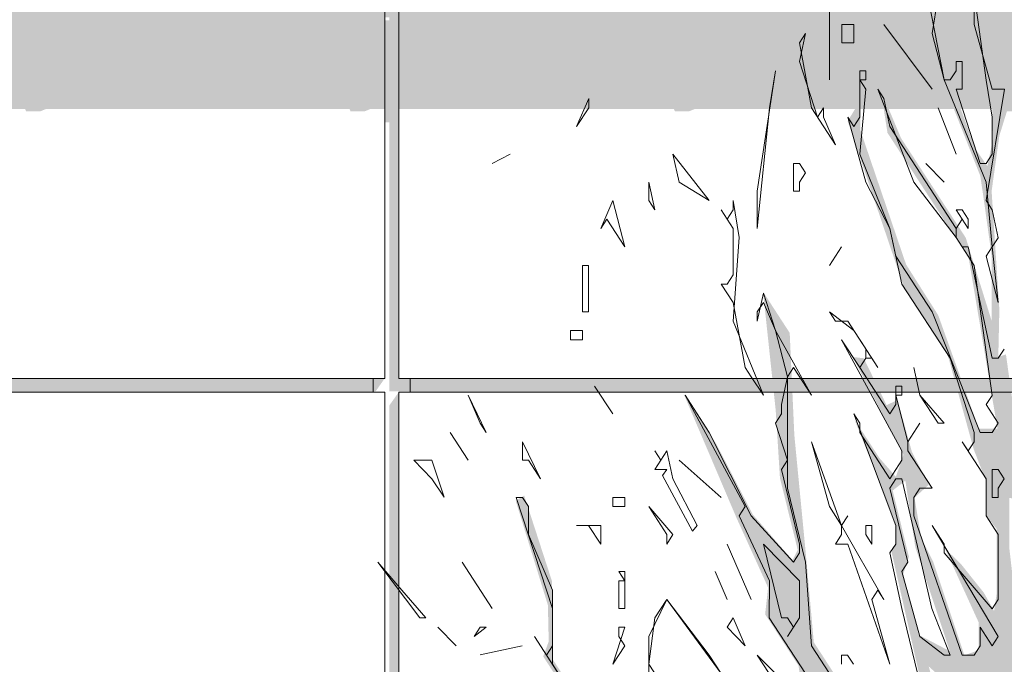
# Model space of a CAD drawing. Header units: metres. Extents: x -111 to -1, y -8 to 26.
# Tile 49 of 209: x -40.56 to -38.44, y 3.75 to 5.14. Entities that reach past the tile are written whole.
import ezdxf

# ---------------------------------------------------------------- set-up
doc = ezdxf.new("R2010")
doc.units = ezdxf.units.M
doc.header["$MEASUREMENT"] = 0
for name, color, linetype in [('50 Sanitäreinrichtung', 7, 'Continuous'), ('60 Pflanzen außen', 7, 'Continuous'), ('94 Genehmigungsplanung Bemaßung', 7, 'Continuous')]:
    doc.layers.add(name, color=color, linetype=linetype)
doc.styles.add('ERSTELLTER_STIL_2', font='arial.ttf')
doc.dimstyles.new('ERSTELLTER_STIL__1', dxfattribs={"dimtxt": 0.25, "dimasz": 0.19, "dimexe": 0.18, "dimexo": 0.1, "dimgap": 0, "dimtad": 1, "dimtih": 1, "dimtoh": 1, "dimzin": 0, "dimdsep": 46, "dimtxsty": 'ERSTELLTER_STIL_2', "dimblk": 'ARROWHEAD_6', "dimblk1": 'ARROWHEAD_6', "dimblk2": 'ARROWHEAD_6', "dimcen": 0.09, "dimclrd": 7, "dimclre": 7, "dimclrt": 7, "dimazin": 0, "dimtfac": 1, "dimtdec": 4, "dimtmove": 0, "dimatfit": 3, "dimfxl": 1, "dimtolj": 1, "dimtzin": 0, "dimarcsym": 0})

# ---------------------------------------------------------------- blocks, each defined once
blk = doc.blocks.new('Laubbäume 27[7]_1', base_point=(-38.4874, 0.0046))
at = {"layer": '60 Pflanzen außen', "linetype": 'Continuous', "lineweight": 0, "true_color": 0xffffff}
h = blk.add_hatch(color=7, dxfattribs=at)
h.paths.add_polyline_path([(-36.9742, 2.5113), (-37.0235, 2.5057), (-37.0637, 2.4439), (-37.1495, 2.4439), (-37.2134, 2.413), (-37.281, 2.3821), (-37.312, 2.3568), (-37.3887, 2.3961), (-37.449, 2.3961), (-37.4883, 2.4706), (-37.5348, 2.5423), (-37.5385, 2.5984), (-37.5074, 2.6322), (-37.4362, 2.5928), (-37.3485, 2.5759), (-37.2901, 2.5507), (-37.3485, 2.6406), (-37.3796, 2.6518), (-37.4216, 2.6097), (-37.4873, 2.6687), (-37.5056, 2.6996), (-37.4033, 2.722), (-37.3504, 2.7642), (-37.2645, 2.7923), (-37.3284, 2.7923), (-37.4855, 2.7445), (-37.5321, 2.6898), (-37.575, 2.6237), (-37.6617, 2.4903), (-37.7485, 2.3568), (-37.8161, 2.2529), (-37.8398, 2.2613), (-37.8818, 2.2698), (-37.8873, 2.2979), (-37.9074, 2.3091), (-37.9311, 2.2866), (-37.9786, 2.34), (-37.8782, 2.4215), (-37.7887, 2.517), (-37.8161, 2.5029), (-37.8416, 2.5058), (-37.8635, 2.4552), (-37.8818, 2.4861), (-37.9183, 2.4861), (-38.0261, 2.3541), (-38.09, 2.2557), (-38.101, 2.2838), (-38.1795, 2.267), (-38.1941, 2.2389), (-38.2069, 2.267), (-38.1393, 2.4243), (-38.0644, 2.4693), (-38.0352, 2.5592), (-37.939, 2.567), (-37.9119, 2.5342), (-37.862, 2.5692), (-37.7405, 2.5562), (-37.7218, 2.585), (-37.6756, 2.5918), (-37.6858, 2.6076), (-37.7732, 2.6076), (-37.8414, 2.6076), (-37.8737, 2.576), (-37.9002, 2.5737), (-37.9148, 2.5873), (-37.8943, 2.6257), (-37.9486, 2.5828), (-38.037, 2.5929), (-37.995, 2.6378), (-38.0119, 2.6648), (-37.7672, 2.8474), (-37.7161, 2.8895), (-37.6759, 2.8446), (-37.5992, 2.8137), (-37.6832, 2.8923), (-37.6905, 2.9542), (-37.6631, 3.0047), (-37.4878, 3.207), (-37.5216, 3.2618), (-37.5827, 3.1677), (-37.6613, 3.1087), (-37.6814, 3.1312), (-37.632, 3.2716), (-37.6138, 3.4739), (-37.5937, 3.5751), (-37.5936, 3.7183), (-37.6375, 3.5666), (-37.8348, 3.0469), (-37.948, 2.9823), (-37.9937, 2.8896), (-38.0174, 2.9008), (-37.9608, 3.0413), (-37.9699, 3.0862), (-37.9955, 3.134), (-37.9973, 3.1902), (-37.9259, 3.2253), (-37.7775, 3.358), (-37.7129, 3.4575), (-37.7268, 3.4633), (-37.8853, 3.3112), (-37.95, 3.2449), (-37.969, 3.2527), (-37.8387, 3.4989), (-37.8067, 3.4427), (-37.8204, 3.4942), (-37.8128, 3.5714), (-37.6195, 3.8009), (-37.5145, 3.8734), (-37.4247, 3.8734), (-37.2755, 3.8196), (-37.2634, 3.8453), (-37.1005, 3.7774), (-37.0853, 3.7938), (-37.1295, 3.8313), (-37.2314, 3.8851), (-37.1994, 3.939), (-37.2923, 3.85), (-37.3866, 3.8898), (-37.4642, 3.9296), (-37.6621, 3.7892), (-37.7549, 3.6838), (-37.7899, 3.63), (-37.8036, 3.6464), (-37.8067, 3.6909), (-37.7732, 3.7873), (-37.6347, 3.9044), (-37.5677, 3.9722), (-37.4277, 4.1244), (-37.5769, 3.991), (-37.5989, 4.0039), (-37.6636, 3.9044), (-37.7199, 3.8622), (-37.7747, 3.8107), (-37.7899, 3.8318), (-37.7854, 3.881), (-37.7336, 4.0331), (-37.6316, 4.0823), (-37.5396, 4.0823), (-37.5133, 4.1066), (-37.6448, 4.1066), (-37.7026, 4.0783), (-37.629, 4.1915), (-37.6553, 4.2279), (-37.629, 4.2967), (-37.6553, 4.3412), (-37.6711, 4.2482), (-37.6947, 4.1956), (-37.6842, 4.1632), (-37.7289, 4.1025), (-37.7684, 4.0783), (-37.7973, 4.0338), (-37.8446, 4.0378), (-37.9025, 4.0055), (-37.9391, 4.0242), (-37.9071, 4.174), (-37.9315, 4.2021), (-37.9315, 4.0897), (-37.9589, 4.0335), (-38.003, 3.9656), (-38.0441, 3.9703), (-38.0974, 3.865), (-38.1141, 3.8837), (-38.0745, 3.975), (-38.0578, 4.0851), (-38.0121, 4.1787), (-38.0091, 4.2162), (-38.0669, 4.1085), (-38.076, 4.0359), (-38.0928, 3.9633), (-38.1171, 3.9586), (-38.1278, 3.8907), (-38.1476, 3.8767), (-38.1552, 3.9165), (-38.1856, 3.8416), (-38.2085, 3.8065), (-38.213, 3.8814), (-38.1795, 4.0218), (-38.0821, 4.2115), (-38.0349, 4.2841), (-37.9193, 4.4035), (-37.8523, 4.4807), (-37.831, 4.5439), (-37.9832, 4.3754), (-38.0517, 4.2887), (-38.146, 4.1436), (-38.181, 4.1202), (-38.2069, 3.9914), (-38.2282, 4.0008), (-38.1818, 4.304), (-37.9786, 4.6165), (-37.8888, 4.6423), (-37.8827, 4.6821), (-37.9786, 4.6563), (-38.0775, 4.5041), (-38.0958, 4.5041), (-38.1856, 4.3145), (-38.2267, 4.2747), (-38.2267, 4.0991), (-38.245, 4.0055), (-38.245, 3.8041), (-38.2541, 3.7339), (-38.2343, 3.7081), (-38.2696, 3.6366), (-38.3079, 3.7097), (-38.297, 3.7799), (-38.3097, 3.8726), (-38.2915, 3.9569), (-38.3261, 4.1396), (-38.359, 4.3166), (-38.359, 4.4205), (-38.3188, 4.4936), (-38.2476, 4.7492), (-38.2366, 4.6734), (-38.2476, 4.561), (-38.2732, 4.4598), (-38.2732, 4.4261), (-38.2348, 4.5357), (-38.2038, 4.4851), (-38.2038, 4.3334), (-38.1709, 4.6256), (-38.1197, 4.8363), (-38.1435, 4.8503), (-38.1416, 4.9122), (-38.1307, 4.9683), (-38.096, 5.0498), (-38.1325, 5.0245), (-38.1416, 5.092), (-38.1672, 4.9122), (-38.1654, 4.8644), (-38.1928, 4.738), (-38.2183, 4.7436), (-38.2366, 4.8756), (-38.2475, 4.9599), (-38.2841, 5.0583), (-38.2932, 4.988), (-38.2658, 4.9375), (-38.2457, 4.8026), (-38.3024, 4.6256), (-38.3279, 4.5216), (-38.3626, 4.4992), (-38.3699, 4.5188), (-38.3845, 4.561), (-38.3736, 4.3081), (-38.3481, 4.1733), (-38.3189, 3.9204), (-38.3243, 3.8361), (-38.3353, 3.8277), (-38.394, 3.9784), (-38.4076, 4.2032), (-38.3985, 4.2482), (-38.3985, 4.5375), (-38.4222, 4.5488), (-38.4222, 4.3128), (-38.4368, 4.4167), (-38.4533, 4.4111), (-38.451, 4.5135), (-38.4677, 4.7687), (-38.451, 4.8881), (-38.4068, 5.0309), (-38.3992, 5.1386), (-38.3992, 5.3423), (-38.3992, 5.4781), (-38.4205, 5.5904), (-38.4266, 5.5155), (-38.4159, 5.3633), (-38.4297, 5.1152), (-38.4297, 5.0122), (-38.4601, 4.977), (-38.4814, 5.0941), (-38.5118, 5.3165), (-38.5209, 5.4219), (-38.5453, 5.5811), (-38.5134, 5.1456), (-38.4662, 4.9513), (-38.4647, 4.881), (-38.4769, 4.8225), (-38.5027, 4.86), (-38.5621, 5.0215), (-38.6001, 5.1854), (-38.6183, 5.2697), (-38.6366, 5.2674), (-38.5697, 4.9981), (-38.4921, 4.8014), (-38.4845, 4.7499), (-38.4678, 4.6305), (-38.4679, 4.4898), (-38.5235, 4.6682), (-38.5829, 4.7595), (-38.6632, 4.8831), (-38.707, 4.9871), (-38.6924, 4.8944), (-38.6276, 4.7946), (-38.5172, 4.6246), (-38.4551, 4.2566), (-38.4953, 4.2566), (-38.5829, 4.501), (-38.6523, 4.6106), (-38.7509, 4.9), (-38.7509, 4.9646), (-38.7783, 4.9197), (-38.6569, 4.5614), (-38.5628, 4.4167), (-38.5062, 4.2116), (-38.4789, 4.1414), (-38.4789, 4.0684), (-38.4569, 4.0403), (-38.457, 3.8998), (-38.4624, 3.8633), (-38.4844, 3.9026), (-38.5337, 3.9644), (-38.5683, 3.9981), (-38.4953, 3.838), (-38.4953, 3.779), (-38.5264, 3.7677), (-38.5939, 3.97), (-38.6195, 4.0206), (-38.6341, 4.1077), (-38.603, 4.1358), (-38.6396, 4.206), (-38.6706, 4.3184), (-38.6943, 4.3072), (-38.7436, 4.4083), (-38.7674, 4.4111), (-38.6578, 4.2004), (-38.6743, 4.1527), (-38.7099, 4.1934), (-38.7637, 4.2763), (-38.6761, 4.0571), (-38.6743, 4.0122), (-38.6834, 3.9897), (-38.6122, 3.675), (-38.5282, 3.4194), (-38.5008, 3.3519), (-38.5091, 3.3309), (-38.594, 3.4615), (-38.6597, 3.6273), (-38.6351, 3.4882), (-38.5337, 3.3323), (-38.5063, 3.2648), (-38.5191, 3.2424), (-38.6232, 3.3632), (-38.6597, 3.5177), (-38.751, 3.6582), (-38.7994, 3.7158), (-38.8514, 3.7959), (-38.8697, 3.9982), (-38.8934, 4.2426), (-38.9034, 4.4631), (-38.9609, 4.5516), (-38.9336, 4.296), (-38.9244, 4.1499), (-38.8861, 3.9953), (-38.8971, 3.9729), (-38.9829, 4.0712), (-39.0623, 4.2243), (-39.1326, 4.3325), (-39.0176, 4.0628), (-38.95, 3.9139), (-38.9564, 3.8563), (-38.8843, 3.7453), (-38.8807, 3.72), (-38.9099, 3.7116), (-38.8058, 3.5149), (-38.835, 3.5093), (-38.8679, 3.5121), (-38.8752, 3.4756), (-38.919, 3.529), (-38.9555, 3.5852), (-38.9135, 3.4812), (-38.8569, 3.4194), (-38.8639, 3.3834), (-38.9121, 3.4068), (-38.9552, 3.4731), (-38.9882, 3.5063), (-38.8956, 3.3209), (-38.921, 3.2604), (-38.9628, 3.0927), (-39.0034, 3.1551), (-39.0338, 3.2663), (-39.044, 3.3326), (-39.0554, 3.4907), (-39.0934, 3.5882), (-39.1175, 3.6097), (-39.0693, 3.4946), (-39.0693, 3.3658), (-39.0769, 3.3365), (-39.1289, 3.4829), (-39.1467, 3.5278), (-39.167, 3.6487), (-39.167, 3.518), (-39.1036, 3.3502), (-39.0427, 3.2566), (-39.0288, 3.1278), (-39.0364, 3.0946), (-39.148, 3.3522), (-39.1879, 3.3902), (-39.2792, 3.702), (-39.3011, 3.7077), (-39.3066, 3.6571), (-39.3604, 3.6754), (-39.4161, 3.7611), (-39.4161, 3.9268), (-39.4763, 4.1122), (-39.4946, 4.101), (-39.4252, 3.8762), (-39.4234, 3.7976), (-39.4353, 3.7653), (-39.3705, 3.6655), (-39.3248, 3.643), (-39.2116, 3.3958), (-39.2244, 3.3902), (-39.3175, 3.4492), (-39.3723, 3.5222), (-39.3906, 3.5194), (-39.4728, 3.5503), (-39.5275, 3.5672), (-39.2116, 3.3649), (-39.1021, 3.1542), (-39.1112, 3.1289), (-39.1897, 3.1738), (-39.4454, 3.4464), (-39.2609, 3.23), (-39.2719, 3.2019), (-39.1167, 3.1036), (-39.1185, 3.0474), (-39.0802, 2.921), (-39.0674, 2.7524), (-39.0862, 2.7363), (-39.1516, 2.7644), (-39.1699, 2.8276), (-39.2171, 2.9694), (-39.2541, 3.0263), (-39.3228, 3.0263), (-39.3333, 3.0059), (-39.4214, 3.0344), (-39.439, 3.0114), (-39.6988, 3.3718), (-39.7322, 3.3921), (-39.7428, 3.3854), (-39.7041, 3.3637), (-39.4728, 3.032), (-39.5352, 2.993), (-39.5801, 3.0881), (-39.6451, 3.1881), (-39.6525, 3.1832), (-39.588, 3.0661), (-39.6187, 3.071), (-39.7032, 3.1165), (-39.7624, 3.1572), (-39.8184, 3.1572), (-39.7994, 3.1377), (-39.7518, 3.11), (-39.7265, 3.1165), (-39.6937, 3.0905), (-39.6335, 3.0661), (-39.6039, 3.0401), (-39.4961, 2.9214), (-39.4792, 2.8808), (-39.5405, 2.8808), (-39.5732, 2.8727), (-39.6219, 2.9068), (-39.6398, 2.8987), (-39.7222, 2.9426), (-39.8459, 3.0304), (-39.8966, 3.1231), (-39.8892, 3.0629), (-39.8998, 3.0223), (-39.7413, 2.9279), (-39.5817, 2.8645), (-39.5088, 2.8466), (-39.5193, 2.8255), (-39.4908, 2.8076), (-39.4787, 2.8182), (-39.4443, 2.7653), (-39.3873, 2.7458), (-39.3482, 2.6857), (-39.3069, 2.6694), (-39.2964, 2.6385), (-39.3165, 2.6336), (-39.3725, 2.6466), (-39.4021, 2.6922), (-39.401, 2.6678), (-39.4147, 2.6531), (-39.4496, 2.6548), (-39.5415, 2.7507), (-39.7508, 2.7881), (-39.736, 2.7621), (-39.5574, 2.7344), (-39.4232, 2.619), (-39.3904, 2.6466), (-39.327, 2.5491), (-39.3207, 2.5231), (-39.2964, 2.5263), (-39.2583, 2.4466), (-39.2615, 2.4255), (-39.2018, 2.3873), (-39.1717, 2.3409), (-39.1918, 2.3068), (-39.2203, 2.2987), (-39.2076, 2.2759), (-39.2319, 2.2759), (-39.2732, 2.2987), (-39.3334, 2.2987), (-39.3514, 2.3133), (-39.363, 2.2824), (-39.4983, 2.3702), (-39.6885, 2.5312), (-39.8221, 2.7028), (-39.7804, 2.767), (-39.8274, 2.745), (-39.8586, 2.793), (-39.9093, 2.8418), (-39.8427, 2.7036), (-39.699, 2.5085), (-39.7086, 2.4873), (-39.7772, 2.4646), (-39.642, 2.4337), (-39.4093, 2.2707), (-39.4473, 2.2688), (-39.5044, 2.2688), (-39.4841, 2.2298), (-39.4258, 2.2395), (-39.3662, 2.261), (-39.3066, 2.2415), (-39.3028, 2.2161), (-39.3281, 2.2161), (-39.3877, 2.2298), (-39.3383, 2.1849), (-39.3015, 2.1966), (-39.2051, 2.2102), (-39.1696, 2.1927), (-39.1671, 2.1693), (-39.0643, 2.1907), (-39.0326, 2.1614), (-39.0339, 2.1263), (-39.0162, 2.1283), (-38.9883, 2.0658), (-38.9718, 2.0463), (-38.9743, 2.0327), (-39.0288, 2.0073), (-39.1214, 2.0202), (-39.0808, 1.9917), (-39.0327, 1.9917), (-38.9705, 2.0053), (-38.9274, 1.9722), (-38.9883, 1.9527), (-39.0276, 1.9468), (-39.02, 1.9234), (-38.9566, 1.9234), (-38.9135, 1.9293), (-38.897, 1.9097), (-38.9223, 1.8649), (-38.9319, 1.702), (-39.0238, 1.5605), (-39.0657, 1.541), (-39.0479, 1.5293), (-39.0048, 1.5547), (-38.9231, 1.7092), (-38.9054, 1.7905), (-38.9231, 1.8081), (-38.8869, 1.9084), (-38.8288, 1.8677), (-38.776, 1.7864), (-38.7672, 1.8068), (-38.7487, 1.8068), (-38.739, 1.7824), (-38.6131, 1.6997), (-38.5664, 1.6523), (-38.5664, 1.5873), (-38.6148, 1.5453), (-38.5558, 1.571), (-38.5585, 1.5845), (-38.5431, 1.6069), (-38.5162, 1.5656), (-38.492, 1.0066), (-38.5047, 0.991), (-38.4933, 0.8232), (-38.4933, 0.7667), (-38.4794, 0.753), (-38.506, 0.3082), (-38.4934, 0.2906), (-38.5175, 0.0877), (-38.5392, 0.027), (-38.5447, 0.0045), (-38.4278, 0.0607), (-38.4151, 0.0438), (-38.3986, 0.0691), (-38.3584, 0.0298), (-38.3384, 0.0354), (-38.3635, 0.1295), (-38.3751, 0.71), (-38.3635, 0.7278), (-38.3877, 1.3668), (-38.4025, 1.3847), (-38.3755, 1.5676), (-38.3639, 1.5839), (-38.3618, 1.605), (-38.3755, 1.6229), (-38.3354, 1.6847), (-38.2984, 1.6668), (-38.309, 1.6895), (-38.2942, 1.7708), (-38.2572, 1.8277), (-38.2149, 1.7773), (-38.2095, 1.7661), (-38.1927, 1.7871), (-38.0337, 1.5424), (-38.0236, 1.5643), (-38.1689, 1.7879), (-38.1842, 1.7903), (-38.2054, 1.8294), (-38.1885, 1.8472), (-38.069, 1.7789), (-37.8947, 1.5448), (-37.8292, 1.4863), (-37.8577, 1.5302), (-38.0395, 1.7692), (-38.1155, 1.8651), (-38.1134, 1.8879), (-38.1018, 1.9074), (-38.1145, 1.9269), (-38.1282, 1.909), (-38.1694, 1.909), (-38.1916, 1.9448), (-38.174, 1.9804), (-38.1266, 1.9888), (-38.0791, 2.0253), (-37.9932, 2.0956), (-37.9366, 2.1518), (-37.8654, 2.1827), (-37.8179, 2.1686), (-37.7248, 2.0534), (-37.6613, 2.0138), (-37.6312, 1.9674), (-37.6058, 1.9821), (-37.5445, 1.9382), (-37.4695, 1.9235), (-37.4293, 1.9138), (-37.3469, 1.7447), (-37.2708, 1.6731), (-37.4093, 1.9007), (-37.3987, 1.9186), (-37.3458, 1.904), (-37.293, 1.891), (-37.2539, 1.8763), (-37.2296, 1.8959), (-37.1884, 1.8958), (-37.1736, 1.9284), (-37.2698, 1.9284), (-37.2919, 1.9137), (-37.5308, 1.969), (-37.5699, 1.969), (-37.6407, 2.026), (-37.6587, 2.0536), (-37.659, 2.0703), (-37.659, 2.1012), (-37.586, 2.1012), (-37.5422, 2.059), (-37.5075, 2.0365), (-37.4655, 2.0028), (-37.4454, 2.0225), (-37.4372, 2.0602), (-37.4472, 2.0506), (-37.5184, 2.0899), (-37.5659, 2.1264), (-37.5202, 2.1798), (-37.4947, 2.1882), (-37.4746, 2.1658), (-37.4381, 2.2346), (-37.3659, 2.2346), (-37.3066, 2.3259), (-37.2153, 2.3821), (-37.0856, 2.4045), (-37.0217, 2.4382)])
h.paths.add_polyline_path([(-37.3492, 2.279), (-37.4664, 2.2486), (-37.4938, 2.2064), (-37.6323, 2.2509), (-37.6871, 2.3048), (-37.713, 2.272), (-37.7617, 2.2744), (-37.7495, 2.2931), (-37.7327, 2.354), (-37.6612, 2.3914), (-37.6703, 2.4102), (-37.6977, 2.4102), (-37.6597, 2.464), (-37.6546, 2.4973), (-37.5805, 2.5694), (-37.4816, 2.3867), (-37.4892, 2.3633), (-37.4771, 2.3399), (-37.4253, 2.3493), (-37.4055, 2.3774), (-37.3249, 2.3305)], flags=0)
h.paths.add_polyline_path([(-37.724, 2.228), (-37.713, 2.2084), (-37.6723, 2.1882), (-37.661, 2.2056), (-37.6733, 2.2247), (-37.5558, 2.1691), (-37.6217, 2.1278), (-37.6351, 2.1485), (-37.662, 2.1485), (-37.724, 2.2067)], flags=0)
h.paths.add_polyline_path([(-37.7647, 2.1899), (-37.6865, 2.0875), (-37.6996, 2.0673), (-37.8039, 2.1893)], flags=0)
h.paths.add_polyline_path([(-38.0883, 2.1101), (-38.0753, 2.1301), (-38.0753, 2.19), (-38.0249, 2.2889), (-38.0118, 2.2687), (-37.9982, 2.2896), (-37.9859, 2.2871), (-37.9721, 2.249), (-37.9084, 2.2662), (-37.8435, 2.229), (-37.9096, 2.2471), (-38.0762, 2.0897)], flags=0)
h.paths.add_polyline_path([(-38.0901, 2.2281), (-38.18, 2.0679), (-38.18, 2.1877)], flags=0)
h.paths.add_polyline_path([(-38.3221, 1.9896), (-38.3068, 2.0196), (-38.2987, 2.0686), (-38.2862, 2.0493), (-38.2741, 2.0477), (-38.2611, 2.0676), (-38.269, 2.0823), (-38.2571, 2.1477), (-38.2053, 2.1882), (-38.221, 2.0412), (-38.2573, 1.9853), (-38.2573, 2.0105), (-38.2715, 2.0268), (-38.3093, 1.9686)], flags=0)
h.paths.add_polyline_path([(-38.3106, 2.1483), (-38.3603, 2.0686), (-38.3509, 2.0471), (-38.3998, 2.0085), (-38.3743, 2.0667), (-38.3862, 2.0902), (-38.3743, 2.1255), (-38.3237, 2.1666)], flags=0)
h.paths.add_polyline_path([(-38.0407, 2.7705), (-37.9719, 2.8861), (-37.8432, 3.0076), (-37.8402, 2.9665), (-37.8294, 2.9498), (-37.8156, 2.971), (-37.8156, 3.0246), (-37.7791, 3.0664), (-37.7536, 3.0481), (-37.7672, 2.9403), (-37.8559, 2.8874), (-37.8559, 2.9083), (-37.8685, 2.9276), (-37.9065, 2.8691), (-38.0609, 2.731)], flags=0)
h.paths.add_polyline_path([(-37.6653, 3.2151), (-37.7035, 3.1474), (-37.727, 3.1316), (-37.7358, 3.1429), (-37.7358, 3.2095), (-37.6609, 3.4263), (-37.6609, 3.3461), (-37.6499, 3.2874), (-37.6873, 3.2433)], flags=0)
h.paths.add_polyline_path([(-37.7108, 3.0514), (-37.6095, 3.1078), (-37.7138, 2.9859)], flags=0)
h.paths.add_polyline_path([(-38.0738, 2.6688), (-38.0584, 2.644), (-38.0444, 2.6496), (-38.1042, 2.5451)], flags=0)
h.paths.add_polyline_path([(-39.1918, 2.8198), (-39.2314, 2.8222), (-39.2717, 2.8842), (-39.2877, 2.8667), (-39.3014, 2.8667), (-39.3683, 2.9065), (-39.3744, 2.8877), (-39.4003, 2.9322), (-39.4414, 2.8901), (-39.5098, 2.9955), (-39.4611, 2.9861), (-39.4368, 2.9674), (-39.417, 3.0072), (-39.3546, 2.9673), (-39.2466, 2.979), (-39.207, 2.9182), (-39.2055, 2.8409)], flags=0)
h.paths.add_polyline_path([(-38.9285, 2.574), (-39.2192, 2.6021), (-39.2283, 2.6279), (-39.2496, 2.6255), (-39.2496, 2.684), (-39.1233, 2.6653), (-39.0685, 2.6068)], flags=0)
h.paths.add_polyline_path([(-39.0959, 2.7004), (-39.2907, 2.7215), (-39.3303, 2.7215), (-39.3607, 2.7637), (-39.379, 2.752), (-39.4353, 2.8011), (-39.4125, 2.8456), (-39.3364, 2.8292), (-39.242, 2.78)], flags=0)
h.paths.add_polyline_path([(-38.9726, 2.9135), (-38.854, 2.6676), (-38.9529, 2.6676), (-38.9848, 2.67), (-39.0244, 2.7004), (-39.0427, 2.8058)], flags=0)
h.paths.add_polyline_path([(-39.0015, 2.9767), (-39.0282, 2.9357), (-39.0533, 2.8643), (-39.064, 2.8854), (-39.0655, 2.9275), (-39.0761, 3.0305), (-39.0639, 3.0329)], flags=0)
h.paths.add_polyline_path([(-38.647, 2.5318), (-38.6637, 2.5271), (-38.7764, 2.6231), (-38.8692, 2.8292), (-38.9589, 2.9931), (-38.9513, 3.0071), (-38.9483, 3.0703), (-38.9331, 3.1335), (-38.895, 3.2108), (-38.8874, 3.2506), (-38.8615, 3.2553), (-38.8341, 3.267), (-38.857, 3.2085), (-38.755, 2.9298), (-38.7139, 2.7519)], flags=0)
h.paths.add_polyline_path([(-38.7794, 2.3164), (-38.8418, 2.3047), (-38.997, 2.3867), (-39.0107, 2.5155), (-38.9559, 2.5295), (-38.9285, 2.5084), (-38.9407, 2.4827), (-38.8799, 2.4522)], flags=0)
h.paths.add_polyline_path([(-39.0503, 2.5506), (-39.0381, 2.4171), (-39.1568, 2.5459)], flags=0)
h.paths.add_polyline_path([(-38.5999, 2.2415), (-38.6973, 2.2696), (-38.7109, 2.293), (-38.6957, 2.3117), (-38.6333, 2.3117)], flags=0)
h.paths.add_polyline_path([(-38.6866, 2.1361), (-38.7353, 2.1151), (-38.8144, 2.1151), (-38.8464, 2.1104), (-38.9255, 2.19), (-38.9697, 2.1924), (-38.9712, 2.2532), (-38.9164, 2.2673), (-38.8829, 2.2462), (-38.892, 2.2275), (-38.8784, 2.2087), (-38.8281, 2.2298), (-38.746, 2.1994)], flags=0)
h.paths.add_polyline_path([(-39.0701, 2.3937), (-39.1431, 2.3773), (-39.1926, 2.3996), (-39.3318, 2.6138), (-39.309, 2.6138), (-39.274, 2.5717), (-39.2436, 2.5927)], flags=0)
h.paths.add_polyline_path([(-38.8555, 2.0167), (-38.9438, 2.1268), (-38.9331, 2.1338), (-38.8251, 2.0472), (-38.7338, 2.005), (-38.7673, 1.9863), (-38.816, 1.9629)], flags=0)
h.paths.add_polyline_path([(-38.0067, 3.0677), (-37.995, 3.0677), (-38.013, 2.9832), (-38.1007, 2.775), (-38.0934, 2.7442), (-38.1182, 2.706), (-38.1779, 2.6889), (-38.208, 2.6426), (-38.2687, 2.6345), (-38.1753, 2.7526), (-38.1433, 2.872), (-38.0268, 2.9832), (-38.0267, 3.0352), (-38.0373, 3.0433), (-38.068, 2.9962), (-38.1007, 2.9945), (-38.0252, 3.1108)], flags=0)
h.paths.add_polyline_path([(-38.3227, 2.7718), (-38.3227, 2.8076), (-38.2994, 2.8287), (-38.2963, 2.8759), (-38.2857, 2.9344), (-38.2994, 2.9913), (-38.2561, 3.058), (-38.274, 3.0954), (-38.2698, 3.1263), (-38.2096, 3.2514), (-38.2191, 3.2645), (-38.2328, 3.2677), (-38.2476, 3.2482), (-38.2465, 3.2856), (-38.1123, 3.5425), (-38.1123, 3.401), (-38.1593, 3.3287), (-38.1335, 3.2953), (-38.1155, 3.3116), (-38.0796, 3.388), (-38.0531, 3.3848), (-37.9749, 3.5051), (-37.9834, 3.5246), (-38.0838, 3.4417), (-38.0637, 3.4888), (-38.0785, 3.5262), (-38.0785, 3.5898), (-38.0409, 3.6797), (-38.0043, 3.7106), (-37.8902, 3.8862), (-37.7961, 3.9943), (-37.8327, 3.8567), (-37.8327, 3.7668), (-37.8363, 3.6038), (-37.9222, 3.4268), (-38.114, 3.0616), (-38.2692, 2.7919)], flags=0)
h.paths.add_polyline_path([(-38.5735, 2.7683), (-38.6344, 2.8717), (-38.6344, 2.9322), (-38.6471, 2.9927), (-38.6471, 3.0844), (-38.5931, 2.9369), (-38.5558, 2.7898)], flags=0)
h.paths.add_polyline_path([(-38.4241, 3.1398), (-38.4667, 3.2756), (-38.4362, 3.5566), (-38.4286, 3.388), (-38.4012, 3.1773), (-38.4286, 3.1188)], flags=0)
h.paths.add_polyline_path([(-38.494, 3.4723), (-38.5154, 3.4465), (-38.6036, 3.7439), (-38.5321, 3.6807), (-38.5138, 3.683)], flags=0)
h.paths.add_polyline_path([(-38.5579, 3.7767), (-38.6249, 3.8118), (-38.6584, 3.9429), (-38.6462, 3.9804), (-38.6812, 4.1232), (-38.6538, 4.1443), (-38.6325, 4.0014)], flags=0)
h.paths.add_polyline_path([(-38.3632, 3.2007), (-38.3388, 3.285), (-38.3495, 3.3037), (-38.3449, 3.3552), (-38.319, 3.4582), (-38.2977, 3.587), (-38.3145, 3.3014)], flags=0)
h.paths.add_polyline_path([(-38.3495, 2.9759), (-38.3434, 3.0485), (-38.2978, 3.1984), (-38.3328, 2.9993), (-38.3404, 2.9549)], flags=0)
h.paths.add_polyline_path([(-38.2567, 3.3833), (-38.2445, 3.5753), (-38.2231, 3.6502), (-38.1638, 3.8492), (-38.1805, 3.5308)], flags=0)
h.paths.add_polyline_path([(-38.1318, 3.6432), (-38.147, 3.7743), (-38.0405, 3.9148), (-37.969, 3.9639), (-38.007, 3.8351)], flags=0)
h.paths.add_polyline_path([(-38.3786, 3.6972), (-38.3987, 3.7309), (-38.4297, 4.0007), (-38.4297, 4.1074), (-38.4151, 4.1046)], flags=0)
h.paths.add_polyline_path([(-38.3951, 3.3657), (-38.4261, 3.6832), (-38.4042, 3.6635), (-38.3878, 3.3404)], flags=0)
h.paths.add_polyline_path([(-38.4864, 2.9583), (-38.5503, 3.0117), (-38.5832, 3.2028), (-38.501, 3.0145)], flags=0)
h.paths.add_polyline_path([(-38.6124, 3.1943), (-38.627, 3.1943), (-38.6471, 3.2281), (-38.6471, 3.3545)], flags=0)
h.paths.add_polyline_path([(-38.5723, 2.5453), (-38.596, 2.5229), (-38.6216, 2.5931), (-38.6307, 2.7617), (-38.5668, 2.5931)], flags=0)
h.paths.add_polyline_path([(-38.6909, 3.0117), (-38.7402, 3.0707), (-38.7841, 3.1691), (-38.8133, 3.3573), (-38.8224, 3.4332), (-38.8023, 3.4809), (-38.7128, 3.3994), (-38.6891, 3.3629)], flags=0)
h.paths.add_polyline_path([(-38.7036, 3.4762), (-38.7218, 3.4734), (-38.8369, 3.6279), (-38.8423, 3.7122), (-38.7812, 3.6181), (-38.7373, 3.5507), (-38.6926, 3.4959)], flags=0)
h.paths.add_polyline_path([(-38.1537, 2.4348), (-38.2026, 2.3597), (-38.2425, 2.3763), (-38.2412, 2.4367), (-38.193, 2.4797), (-38.1423, 2.5577), (-38.1766, 2.4875), (-38.1499, 2.4601)], flags=0)
h.paths.add_polyline_path([(-38.2742, 2.4036), (-38.2603, 2.3002), (-38.3116, 2.2212), (-38.3085, 2.2729), (-38.3307, 2.307), (-38.3478, 2.3216), (-38.3275, 2.3529), (-38.3085, 2.3353), (-38.2945, 2.3119), (-38.2856, 2.3294), (-38.2932, 2.3919)], flags=0)
h.paths.add_polyline_path([(-38.73, 1.9587), (-38.6884, 1.9857), (-38.6161, 1.9384), (-38.5744, 1.9115), (-38.5438, 1.8272), (-38.5591, 1.8036), (-38.5788, 1.8137), (-38.6369, 1.9031), (-38.6928, 1.925), (-38.7388, 1.9385)], flags=0)
h.paths.add_polyline_path([(-38.5533, 1.9659), (-38.631, 2.0505), (-38.6481, 2.1249), (-38.6732, 2.171), (-38.6732, 2.1917), (-38.6426, 2.1889), (-38.6071, 2.1258), (-38.5698, 2.0684), (-38.5564, 2.0505)], flags=0)
at = {"layer": '60 Pflanzen außen', "color": 8, "linetype": 'Continuous', "lineweight": 18}
for p, q in [((-38.5182, 5.2884), (-38.4792, 5.0083)), ((-38.5052, 5.1284), (-38.5052, 5.2884)), ((-38.6092, 5.2084), (-38.5702, 5.0084)), ((-38.8172, 5.0084), (-38.8172, 5.1884)), ((-38.8172, 5.1884), (-38.8172, 5.0084)), ((-38.5962, 5.1084), (-38.5832, 5.1884)), ((-38.7652, 5.1284), (-38.7912, 5.1284)), ((-38.7912, 5.1284), (-38.7912, 5.0884)), ((-38.7652, 5.0884), (-38.7652, 5.1284)), ((-38.7002, 5.1284), (-38.5962, 4.9884)), ((-38.5962, 4.9884), (-38.7002, 5.1284)), ((-38.4662, 4.9883), (-38.5052, 5.1284)), ((-38.8822, 5.0484), (-38.8692, 5.1084)), ((-38.8692, 5.1084), (-38.8822, 5.0884)), ((-38.5702, 5.0084), (-38.5962, 5.1084)), ((-38.8822, 5.0884), (-38.8562, 4.9484)), ((-38.7912, 5.0884), (-38.7782, 5.0884)), ((-38.7782, 5.0884), (-38.7652, 5.0884)), ((-38.8432, 4.9284), (-38.8822, 5.0484)), ((-38.5312, 5.0484), (-38.5442, 5.0484)), ((-38.5442, 5.0484), (-38.5442, 5.0284)), ((-38.5312, 4.9884), (-38.5312, 5.0484)), ((-38.9342, 5.0284), (-38.9733, 4.7684)), ((-38.9472, 4.9484), (-38.9342, 5.0284)), ((-38.7392, 5.0284), (-38.7522, 5.0284)), ((-38.7522, 5.0284), (-38.7522, 4.9284)), ((-38.7392, 5.0084), (-38.7392, 5.0284)), ((-38.5442, 5.0284), (-38.5572, 5.0084)), ((-38.7392, 4.9884), (-38.7522, 5.0084)), ((-38.7522, 5.0084), (-38.7392, 5.0084)), ((-38.5572, 5.0084), (-38.5702, 5.0084)), ((-38.5702, 5.0084), (-38.4793, 4.7883)), ((-38.4792, 5.0083), (-38.4662, 4.9283)), ((-38.7523, 4.8484), (-38.7392, 4.9884)), ((-38.7002, 4.9684), (-38.7132, 4.9884)), ((-38.7132, 4.9884), (-38.6353, 4.7884)), ((-38.4923, 4.8283), (-38.5442, 4.9884)), ((-38.5442, 4.9884), (-38.5312, 4.9884)), ((-38.4793, 4.7483), (-38.4402, 4.9883)), ((-38.4402, 4.9883), (-38.4662, 4.9883)), ((-39.3633, 4.9084), (-39.3372, 4.9684)), ((-39.3372, 4.9684), (-39.3372, 4.9484)), ((-38.6873, 4.9084), (-38.7002, 4.9684)), ((-39.3372, 4.9484), (-39.3633, 4.9084)), ((-38.9733, 4.6884), (-38.9472, 4.9484)), ((-38.8562, 4.9484), (-38.8043, 4.8684)), ((-38.8302, 4.9484), (-38.8432, 4.9284)), ((-38.8302, 4.9284), (-38.8302, 4.9484)), ((-38.5832, 4.9484), (-38.5443, 4.8484)), ((-38.5443, 4.8484), (-38.5832, 4.9484)), ((-38.8043, 4.8684), (-38.8302, 4.9284)), ((-38.7653, 4.9084), (-38.7782, 4.9284)), ((-38.7782, 4.9284), (-38.7393, 4.7884)), ((-38.7522, 4.9284), (-38.7653, 4.9084)), ((-38.5443, 4.6884), (-38.6873, 4.9084)), ((-38.4662, 4.9283), (-38.4663, 4.8483)), ((-39.5063, 4.8484), (-39.5453, 4.8284)), ((-39.5453, 4.8284), (-39.5063, 4.8484)), ((-39.0773, 4.7484), (-39.1553, 4.8484)), ((-39.1553, 4.8484), (-39.1416, 4.7884)), ((-38.6873, 4.6884), (-38.7523, 4.8484)), ((-38.4663, 4.8483), (-38.4793, 4.8283)), ((-38.8823, 4.8284), (-38.8953, 4.8284)), ((-38.8953, 4.8284), (-38.8953, 4.7684)), ((-38.8693, 4.8084), (-38.8823, 4.8284)), ((-38.6093, 4.8284), (-38.5703, 4.7884)), ((-38.5703, 4.7884), (-38.6093, 4.8284)), ((-38.4793, 4.8283), (-38.4923, 4.8283)), ((-38.8823, 4.7884), (-38.8693, 4.8084)), ((-39.1943, 4.7284), (-39.2073, 4.7884)), ((-39.2073, 4.7884), (-39.2073, 4.7484)), ((-39.1416, 4.7884), (-39.0773, 4.7484)), ((-38.8823, 4.7684), (-38.8823, 4.7884)), ((-38.7393, 4.7884), (-38.6873, 4.6884)), ((-38.6353, 4.7884), (-38.5443, 4.6684)), ((-38.4793, 4.7883), (-38.4663, 4.6483)), ((-38.9733, 4.7684), (-38.9733, 4.6884)), ((-38.8953, 4.7684), (-38.8823, 4.7684)), ((-39.2853, 4.7484), (-39.3113, 4.6884)), ((-39.2593, 4.6484), (-39.2853, 4.7484)), ((-39.2073, 4.7484), (-39.1943, 4.7284)), ((-39.0123, 4.6684), (-39.0253, 4.7484)), ((-39.0253, 4.7484), (-39.0253, 4.7284)), ((-38.4663, 4.7283), (-38.4793, 4.7483)), ((-39.0383, 4.7084), (-39.0513, 4.7284)), ((-39.0513, 4.7284), (-39.0253, 4.6884)), ((-39.0253, 4.7284), (-39.0383, 4.7084)), ((-38.5313, 4.7284), (-38.5443, 4.7284)), ((-38.5443, 4.7284), (-38.5313, 4.7084)), ((-38.5183, 4.7084), (-38.5313, 4.7284)), ((-38.4533, 4.6683), (-38.4663, 4.7283)), ((-39.3113, 4.6884), (-39.2983, 4.7084)), ((-39.2983, 4.7084), (-39.2593, 4.6484)), ((-38.5443, 4.6884), (-38.5313, 4.7084)), ((-38.5313, 4.7084), (-38.5443, 4.6884)), ((-38.5313, 4.7084), (-38.5183, 4.6884)), ((-38.5183, 4.6884), (-38.5183, 4.7084)), ((-39.0253, 4.6884), (-39.0253, 4.5884)), ((-38.6743, 4.6284), (-38.6873, 4.6884)), ((-38.6873, 4.6884), (-38.6613, 4.5684)), ((-38.5443, 4.6684), (-38.5443, 4.6884)), ((-39.0253, 4.4884), (-39.0123, 4.6684)), ((-38.5313, 4.6484), (-38.5443, 4.6684)), ((-38.5443, 4.6684), (-38.5053, 4.6084)), ((-38.4663, 4.6483), (-38.4533, 4.6683)), ((-38.7913, 4.6484), (-38.8173, 4.6084)), ((-38.8173, 4.6084), (-38.7913, 4.6484)), ((-38.5183, 4.6484), (-38.5313, 4.6484)), ((-38.4663, 4.4083), (-38.5183, 4.6484)), ((-38.4663, 4.6483), (-38.4793, 4.6283)), ((-38.4533, 4.5283), (-38.4663, 4.6483)), ((-38.5963, 4.5084), (-38.6743, 4.6284)), ((-38.4793, 4.6283), (-38.4533, 4.5283)), ((-39.3373, 4.6084), (-39.3503, 4.6084)), ((-39.3503, 4.6084), (-39.3503, 4.5084)), ((-39.3373, 4.5084), (-39.3373, 4.6084)), ((-38.5053, 4.6084), (-38.4663, 4.3283)), ((-39.0383, 4.5684), (-39.0513, 4.5684)), ((-39.0513, 4.5684), (-39.0253, 4.5284)), ((-39.0253, 4.5884), (-39.0383, 4.5684)), ((-38.6613, 4.5684), (-38.5573, 4.4084)), ((-38.9603, 4.5484), (-38.9733, 4.4884)), ((-38.9343, 4.4684), (-38.9603, 4.5484)), ((-39.0253, 4.5284), (-38.9993, 4.3884)), ((-38.9733, 4.5084), (-38.9603, 4.5284)), ((-38.9603, 4.5284), (-38.9343, 4.4684)), ((-39.3503, 4.5084), (-39.3373, 4.5084)), ((-38.9733, 4.4884), (-38.9733, 4.5084)), ((-38.8043, 4.4884), (-38.8173, 4.5084)), ((-38.8173, 4.5084), (-38.7653, 4.4684)), ((-38.4923, 4.2483), (-38.5963, 4.5084)), ((-38.9603, 4.3284), (-39.0253, 4.4884)), ((-38.7783, 4.4884), (-38.8043, 4.4884)), ((-38.7133, 4.3884), (-38.7783, 4.4884)), ((-39.3503, 4.4684), (-39.3763, 4.4684)), ((-39.3763, 4.4684), (-39.3763, 4.4484)), ((-39.3503, 4.4484), (-39.3503, 4.4684)), ((-38.8563, 4.3284), (-38.9343, 4.4684)), ((-38.9343, 4.4684), (-38.9083, 4.3684)), ((-38.7653, 4.4684), (-38.7393, 4.4284)), ((-39.3763, 4.4484), (-39.3633, 4.4484)), ((-39.3633, 4.4484), (-39.3503, 4.4484)), ((-38.7523, 4.3884), (-38.7913, 4.4484)), ((-38.7913, 4.4484), (-38.6613, 4.2084)), ((-38.7393, 4.4284), (-38.7393, 4.4084)), ((-38.4403, 4.4283), (-38.4533, 4.4083)), ((-38.7523, 4.3884), (-38.7393, 4.4084)), ((-38.7393, 4.4084), (-38.7523, 4.3884)), ((-38.7393, 4.4084), (-38.7263, 4.4084)), ((-38.7263, 4.4084), (-38.7133, 4.3884)), ((-38.5573, 4.4084), (-38.5053, 4.2484)), ((-38.4533, 4.4083), (-38.4663, 4.4083)), ((-38.9993, 4.3884), (-38.9863, 4.3684)), ((-38.9083, 4.3684), (-38.8953, 4.3884)), ((-38.8953, 4.3884), (-38.8563, 4.3284)), ((-38.6873, 4.2884), (-38.7523, 4.3884)), ((-38.6223, 4.3284), (-38.6353, 4.3884)), ((-38.6353, 4.3884), (-38.6223, 4.3284)), ((-38.9863, 4.3684), (-38.9603, 4.3284)), ((-38.9083, 4.3684), (-38.9213, 4.3084)), ((-38.9083, 4.1284), (-38.9083, 4.3684)), ((-39.3243, 4.3484), (-39.2853, 4.2884)), ((-39.2853, 4.2884), (-39.3243, 4.3484)), ((-38.6613, 4.3484), (-38.6743, 4.3484)), ((-38.6743, 4.3484), (-38.6743, 4.3084)), ((-38.6613, 4.3284), (-38.6613, 4.3484)), ((-39.5583, 4.2485), (-39.5973, 4.3285)), ((-39.5973, 4.3285), (-39.5713, 4.2685)), ((-39.0773, 4.2484), (-39.1293, 4.3284)), ((-39.1293, 4.3284), (-38.9993, 4.0884)), ((-38.6483, 4.2284), (-38.6743, 4.3284)), ((-38.6743, 4.3284), (-38.6613, 4.3284)), ((-38.5703, 4.2684), (-38.6223, 4.3284)), ((-38.6223, 4.3284), (-38.5833, 4.2684)), ((-38.4663, 4.3283), (-38.4793, 4.3083)), ((-38.9213, 4.3084), (-38.9213, 4.2884)), ((-38.6743, 4.3084), (-38.6873, 4.2884)), ((-38.4793, 4.3083), (-38.4533, 4.2683)), ((-38.9213, 4.2884), (-38.9343, 4.2684)), ((-38.7523, 4.2684), (-38.7653, 4.2884)), ((-38.7653, 4.2884), (-38.6743, 4.0474)), ((-39.5713, 4.2685), (-39.5583, 4.2485)), ((-38.9343, 4.2684), (-38.9083, 4.1884)), ((-38.7523, 4.2484), (-38.7523, 4.2684)), ((-38.6483, 4.2284), (-38.6223, 4.2684)), ((-38.6223, 4.2684), (-38.6483, 4.2284)), ((-38.5833, 4.2684), (-38.5703, 4.2684)), ((-38.4533, 4.2683), (-38.4663, 4.2483)), ((-39.6363, 4.2485), (-39.5973, 4.1885)), ((-39.5973, 4.1885), (-39.6363, 4.2485)), ((-39.4413, 4.1484), (-39.4803, 4.2284)), ((-39.4803, 4.2284), (-39.4803, 4.1884)), ((-38.9863, 4.0684), (-39.0773, 4.2484)), ((-38.7913, 4.0474), (-38.8563, 4.2284)), ((-38.8563, 4.2284), (-38.8173, 4.0884)), ((-38.6873, 4.1484), (-38.7523, 4.2484)), ((-38.6483, 4.2084), (-38.6483, 4.2284)), ((-38.5183, 4.2084), (-38.5313, 4.2284)), ((-38.5313, 4.2284), (-38.4793, 4.1483)), ((-38.5053, 4.2284), (-38.5183, 4.2084)), ((-38.5053, 4.2484), (-38.5053, 4.2284)), ((-38.4663, 4.2483), (-38.4923, 4.2483)), ((-39.1943, 4.2084), (-39.1813, 4.1884)), ((-39.1813, 4.1884), (-39.1943, 4.2084)), ((-39.1683, 4.2084), (-39.1813, 4.1884)), ((-39.1553, 4.1484), (-39.1683, 4.2084)), ((-38.6613, 4.2084), (-38.6613, 4.1884)), ((-38.5963, 4.1284), (-38.6483, 4.2084)), ((-39.6753, 4.1885), (-39.7143, 4.1885)), ((-39.7143, 4.1885), (-39.6753, 4.1485)), ((-39.6493, 4.1085), (-39.6753, 4.1885)), ((-39.4803, 4.1884), (-39.4673, 4.1884)), ((-39.4673, 4.1884), (-39.4413, 4.1484)), ((-39.1813, 4.1884), (-39.1943, 4.1684)), ((-39.1417, 4.1884), (-39.0513, 4.1084)), ((-39.0513, 4.1084), (-39.1417, 4.1884)), ((-38.9083, 4.1884), (-38.9213, 4.1684)), ((-38.6613, 4.1884), (-38.6873, 4.1484)), ((-39.1943, 4.1684), (-39.1683, 4.1684)), ((-39.1683, 4.1684), (-39.1781, 4.1554)), ((-38.9213, 4.1684), (-38.8823, 4.0074)), ((-38.4533, 4.1683), (-38.4663, 4.1683)), ((-38.4663, 4.1683), (-38.4663, 4.1083)), ((-38.4403, 4.1483), (-38.4533, 4.1683)), ((-39.6753, 4.1485), (-39.6493, 4.1085)), ((-39.1781, 4.1554), (-39.1131, 4.0354)), ((-39.1033, 4.0474), (-39.1553, 4.1484)), ((-38.6743, 4.1484), (-38.6873, 4.1284)), ((-38.6613, 4.1484), (-38.6743, 4.1484)), ((-38.5964, 3.8684), (-38.6613, 4.1484)), ((-38.4793, 4.1483), (-38.4793, 4.0683)), ((-38.4533, 4.1283), (-38.4403, 4.1483)), ((-38.8693, 3.9684), (-38.9083, 4.1284)), ((-38.6873, 4.1284), (-38.6483, 3.9684)), ((-38.6353, 4.1084), (-38.6223, 4.1284)), ((-38.6223, 4.1284), (-38.5963, 4.1284)), ((-38.4533, 4.1083), (-38.4533, 4.1283)), ((-39.4803, 4.1084), (-39.4933, 4.1084)), ((-39.4933, 4.1084), (-39.4154, 3.8684)), ((-39.4673, 4.0884), (-39.4803, 4.1084)), ((-39.2593, 4.1084), (-39.2853, 4.1084)), ((-39.2853, 4.1084), (-39.2853, 4.0884)), ((-39.2593, 4.0884), (-39.2593, 4.1084)), ((-38.6353, 4.0684), (-38.6353, 4.1084)), ((-38.4663, 4.1083), (-38.4533, 4.1083)), ((-39.4673, 4.0284), (-39.4673, 4.0884)), ((-39.2853, 4.0884), (-39.2723, 4.0884)), ((-39.2723, 4.0884), (-39.2593, 4.0884)), ((-39.1553, 4.0284), (-39.2073, 4.0884)), ((-39.2073, 4.0884), (-39.1683, 4.0284)), ((-38.9993, 4.0884), (-39.0123, 4.0684)), ((-38.8173, 4.0884), (-38.7913, 4.0474)), ((-39.0123, 4.0684), (-38.9473, 3.9284)), ((-38.8953, 3.9684), (-38.9863, 4.0684)), ((-38.7913, 4.0474), (-38.7783, 4.0684)), ((-38.7783, 4.0684), (-38.7913, 4.0474)), ((-38.5314, 3.7684), (-38.6353, 4.0684)), ((-38.4793, 4.0683), (-38.4533, 4.0283)), ((-39.3113, 4.0474), (-39.3633, 4.0474)), ((-39.3633, 4.0474), (-39.3373, 4.0474)), ((-39.3373, 4.0474), (-39.3113, 4.0074)), ((-39.3113, 4.0074), (-39.3113, 4.0474)), ((-39.1131, 4.0354), (-39.1033, 4.0474)), ((-38.7913, 4.0474), (-38.7913, 4.0284)), ((-38.7003, 3.8884), (-38.7913, 4.0474)), ((-38.7263, 4.0474), (-38.7393, 4.0474)), ((-38.7393, 4.0474), (-38.7393, 4.0284)), ((-38.7263, 4.0074), (-38.7263, 4.0474)), ((-38.6743, 4.0474), (-38.6743, 4.0074)), ((-38.5703, 4.0074), (-38.5963, 4.0474)), ((-38.5963, 4.0474), (-38.4534, 3.8083)), ((-39.4153, 3.9084), (-39.4673, 4.0284)), ((-39.1683, 4.0074), (-39.1553, 4.0284)), ((-39.1683, 4.0284), (-39.1683, 4.0074)), ((-38.7913, 4.0284), (-38.8043, 4.0074)), ((-38.7393, 4.0284), (-38.7263, 4.0074)), ((-38.4533, 4.0283), (-38.4533, 3.8883)), ((-38.9863, 3.8884), (-39.0383, 4.0074)), ((-39.0383, 4.0074), (-38.9863, 3.8884)), ((-38.8823, 3.9284), (-38.9603, 4.0074)), ((-38.9603, 4.0074), (-38.9214, 3.8484)), ((-38.8823, 4.0074), (-38.8823, 3.9884)), ((-38.8043, 4.0074), (-38.7783, 4.0074)), ((-38.7783, 4.0074), (-38.6874, 3.7484)), ((-38.6743, 4.0074), (-38.6873, 3.9884)), ((-38.5703, 3.9884), (-38.5703, 4.0074)), ((-38.8823, 3.9884), (-38.8953, 3.9684)), ((-38.6873, 3.9884), (-38.6614, 3.8684)), ((-38.4664, 3.8683), (-38.5703, 3.9884)), ((-39.7403, 3.9085), (-39.7923, 3.9685)), ((-39.7923, 3.9685), (-39.7014, 3.8485)), ((-39.6103, 3.9685), (-39.5454, 3.8684)), ((-39.5454, 3.8684), (-39.6103, 3.9685)), ((-38.8564, 3.7884), (-38.8693, 3.9684)), ((-38.6483, 3.9684), (-38.6613, 3.9484)), ((-39.2593, 3.9484), (-39.2723, 3.9484)), ((-39.2723, 3.9484), (-39.2593, 3.9284)), ((-39.2594, 3.8684), (-39.2593, 3.9484)), ((-39.0643, 3.9484), (-39.0383, 3.8884)), ((-39.0383, 3.8884), (-39.0643, 3.9484)), ((-38.6613, 3.9484), (-38.6224, 3.8084)), ((-39.2723, 3.9284), (-39.2724, 3.8684)), ((-39.2593, 3.9284), (-39.2723, 3.9284)), ((-38.9473, 3.9284), (-38.9474, 3.8484)), ((-38.8824, 3.8484), (-38.8823, 3.9284)), ((-39.6884, 3.8485), (-39.7403, 3.9085)), ((-39.4154, 3.7484), (-39.4153, 3.9084)), ((-39.1683, 3.8884), (-39.2074, 3.8084)), ((-39.1944, 3.8484), (-39.1683, 3.8884)), ((-39.1683, 3.8884), (-39.0774, 3.7684)), ((-39.0514, 3.7284), (-39.1683, 3.8884)), ((-38.7263, 3.8884), (-38.7133, 3.9084)), ((-38.6874, 3.7484), (-38.7263, 3.8884)), ((-38.7133, 3.9084), (-38.7003, 3.8884)), ((-38.4533, 3.8883), (-38.4664, 3.8683)), ((-39.4154, 3.8684), (-39.4154, 3.7884)), ((-39.2724, 3.8684), (-39.2594, 3.8684)), ((-38.6614, 3.8684), (-38.6224, 3.7084)), ((-38.5574, 3.7684), (-38.5964, 3.8684)), ((-39.7014, 3.8485), (-39.6884, 3.8485)), ((-39.2074, 3.7484), (-39.1944, 3.8484)), ((-39.0254, 3.8484), (-39.0384, 3.8284)), ((-38.9994, 3.7884), (-39.0254, 3.8484)), ((-38.9474, 3.8484), (-38.8694, 3.7284)), ((-38.9214, 3.8484), (-38.9084, 3.8484)), ((-38.9084, 3.8484), (-38.8954, 3.8284)), ((-38.8954, 3.8284), (-38.8824, 3.8484)), ((-39.6624, 3.8285), (-39.6234, 3.7885)), ((-39.6234, 3.7885), (-39.6624, 3.8285)), ((-39.5844, 3.8085), (-39.5584, 3.8285)), ((-39.5714, 3.8285), (-39.5844, 3.8085)), ((-39.5584, 3.8285), (-39.5714, 3.8285)), ((-39.2854, 3.7484), (-39.2594, 3.8284)), ((-39.2594, 3.8284), (-39.2724, 3.8284)), ((-39.2724, 3.8284), (-39.2724, 3.8084)), ((-39.0384, 3.8284), (-38.9994, 3.7884)), ((-38.8954, 3.8284), (-38.9084, 3.8084)), ((-38.9084, 3.8084), (-38.8954, 3.8284)), ((-38.4664, 3.7883), (-38.4924, 3.8283)), ((-38.4924, 3.8283), (-38.4924, 3.7883)), ((-39.4284, 3.7684), (-39.4544, 3.8084)), ((-39.4544, 3.8084), (-39.3634, 3.6684)), ((-39.2724, 3.8084), (-39.2594, 3.7884)), ((-39.2074, 3.8084), (-39.2074, 3.7084)), ((-38.6224, 3.8084), (-38.5704, 3.7684)), ((-38.4534, 3.8083), (-38.4664, 3.7883)), ((-39.4804, 3.7884), (-39.5714, 3.7685)), ((-39.5714, 3.7685), (-39.4804, 3.7884)), ((-39.4154, 3.7884), (-39.4284, 3.7684)), ((-39.2594, 3.7884), (-39.2854, 3.7484)), ((-38.8174, 3.7284), (-38.8564, 3.7884)), ((-38.4924, 3.7883), (-38.5054, 3.7684)), ((-39.0774, 3.7684), (-39.0514, 3.7284)), ((-38.9344, 3.7284), (-38.9734, 3.7684)), ((-38.9734, 3.7684), (-38.9474, 3.7284)), ((-38.7784, 3.7684), (-38.7914, 3.7684)), ((-38.7914, 3.7684), (-38.7914, 3.7484)), ((-38.7654, 3.7484), (-38.7784, 3.7684)), ((-38.5704, 3.7684), (-38.5574, 3.7684)), ((-38.5054, 3.7684), (-38.5314, 3.7684)), ((-39.3764, 3.6884), (-39.4154, 3.7484)), ((-39.1417, 3.6484), (-39.2074, 3.7484))]:
    blk.add_line(p, q, dxfattribs=at)
blk = doc.blocks.new('*D120', base_point=(-27236.1321, 0))
at = {"layer": '94 Genehmigungsplanung Bemaßung', "color": 7, "linetype": 'Continuous', "lineweight": 13}
for p, q in [((-58.1625, 9.3843), (-58.1625, 9.7593)), ((-17.3411, 9.3843), (-17.3411, 9.7593)), ((-58.0625, 9.6718), (-58.2625, 9.4718)), ((-17.2411, 9.6718), (-17.4411, 9.4718)), ((-58.3125, 9.5718), (-58.1625, 9.5718)), ((-58.1625, 9.5718), (-17.3411, 9.5718))]:
    blk.add_line(p, q, dxfattribs=at)
at = {"layer": '94 Genehmigungsplanung Bemaßung', "color": 7, "lineweight": 13, "insert": (-38.1808, 9.6218), "char_height": 0.25, "attachment_point": 7, "style": 'ERSTELLTER_STIL_2'}
blk.add_mtext('\\A1;{\\pql;\\fArial|b0|i0|c0|p0;\\W1.000000;40,82}', dxfattribs=at)
blk = doc.blocks.new('ARROWHEAD_6')
at = {"color": 0, "linetype": 'Continuous', "lineweight": 0}
for p, q in [((-0.5, -0.5), (0.5, 0.5)), ((0, 0), (-1, 0))]:
    blk.add_line(p, q, dxfattribs=at)

msp = doc.modelspace()

# ---------------------------------------------------------------- hatches: boundary and pattern name
at = {"layer": '50 Sanitäreinrichtung', "linetype": 'Continuous', "lineweight": 0, "true_color": 0x000000}
for points in [[(-39.8022, 5.335), (-39.7772, 5.335), (-39.7772, 5.1433), (-39.7672, 5.1433), (-39.7672, 5.137), (-39.7772, 5.137), (-39.7772, 4.9173), (-39.7672, 4.9173), (-39.7672, 4.3367), (-39.7222, 4.3367), (-39.7222, 4.365), (-39.7472, 4.365), (-39.7472, 5.335), (-39.7222, 5.335), (-39.7222, 5.365), (-39.7472, 5.365), (-39.7472, 5.8334), (-39.7772, 5.8334), (-39.7772, 5.365), (-39.8022, 5.365)], [(-41.7222, 4.365), (-41.7222, 4.335), (-39.8022, 4.335), (-39.8022, 4.365)], [(-39.8022, 4.3367), (-39.7972, 4.3367), (-39.7772, 4.365), (-39.8022, 4.365)], [(-39.7222, 4.335), (-37.8022, 4.335), (-37.8022, 4.365), (-39.7222, 4.365)], [(-39.7672, 3.35), (-39.7222, 3.35), (-39.7222, 3.365), (-39.7472, 3.365), (-39.7472, 4.335), (-39.7672, 4.3067)]]:
    msp.add_hatch(color=18, dxfattribs=at).paths.add_polyline_path(points)
h = msp.add_hatch(color=18, dxfattribs=at)
h.paths.add_polyline_path([(-39.7772, 5.335), (-41.7472, 5.335), (-41.7472, 5.1716), (-41.1131, 5.1716), (-41.1144, 5.1653), (-41.7472, 5.1653), (-41.7472, 4.9455), (-41.2531, 4.9455), (-41.251, 4.9406), (-41.221, 4.9406), (-41.2091, 4.9455), (-40.5531, 4.9455), (-40.551, 4.9406), (-40.521, 4.9406), (-40.5091, 4.9455), (-39.8531, 4.9455), (-39.851, 4.9406), (-39.821, 4.9406), (-39.8091, 4.9455), (-39.7772, 4.9455), (-39.7772, 5.1653), (-40.3844, 5.1653), (-40.3831, 5.1716), (-39.7772, 5.1716)])
h.paths.add_polyline_path([(-40.4144, 5.1653), (-41.0844, 5.1653), (-41.0831, 5.1716), (-40.4131, 5.1716)], flags=0)
h = msp.add_hatch(color=18, dxfattribs=at)
h.paths.add_polyline_path([(-39.7472, 4.9455), (-39.1531, 4.9455), (-39.151, 4.9406), (-39.121, 4.9406), (-39.1091, 4.9455), (-38.4531, 4.9455), (-38.451, 4.9406), (-38.421, 4.9406), (-38.4115, 4.9446), (-38.4115, 4.6915), (-38.3932, 4.6774), (-38.3615, 4.6915), (-38.1175, 4.9442), (-38.0533, 4.9442), (-38.0512, 4.9393), (-38.0212, 4.9393), (-38.0094, 4.9442), (-37.894, 4.9442), (-37.894, 4.365), (-37.8011, 4.365), (-37.8011, 5.335), (-39.7472, 5.335), (-39.7472, 5.1716), (-39.7131, 5.1716), (-39.7144, 5.1653), (-39.7472, 5.1653)])
h.paths.add_polyline_path([(-39.0144, 5.1653), (-39.6844, 5.1653), (-39.6831, 5.1716), (-39.0131, 5.1716)], flags=0)
h.paths.add_polyline_path([(-38.3586, 5.1653), (-38.9844, 5.1653), (-38.9831, 5.1716), (-38.3594, 5.1716)], flags=0)
h.paths.add_polyline_path([(-38.3714, 5.0203), (-38.3931, 4.9961), (-38.393, 4.9963), (-38.3713, 5.0205)], flags=0)
h.paths.add_polyline_path([(-38.2557, 4.9455), (-38.2749, 4.9256), (-38.2749, 4.9455)], flags=0)

# ---------------------------------------------------------------- linework, layer by layer
at = {"layer": '50 Sanitäreinrichtung', "color": 251, "linetype": 'Continuous', "lineweight": 18, "true_color": 0x5f5f5f}
for p, q in [((-39.7772, 4.365), (-39.7772, 5.335)), ((-39.7472, 4.365), (-39.7472, 5.335)), ((-41.7472, 4.365), (-39.7772, 4.365)), ((-39.8022, 4.335), (-39.8022, 4.365)), ((-39.7472, 4.365), (-37.8011, 4.365)), ((-39.7222, 4.335), (-39.7222, 4.365)), ((-41.7472, 4.335), (-39.7772, 4.335)), ((-39.7772, 3.365), (-39.7772, 4.335)), ((-39.7472, 3.365), (-39.7472, 4.335)), ((-39.7472, 4.335), (-37.8011, 4.335))]:
    msp.add_line(p, q, dxfattribs=at)

# ---------------------------------------------------------------- block references
at = {"layer": '60 Pflanzen außen', "color": 8, "linetype": 'Continuous', "lineweight": 18}
msp.add_blockref('Laubbäume 27[7]_1', (-38.4874, 0.0046), dxfattribs=at)

# ---------------------------------------------------------------- dimensions: what is measured, and where the dimension line sits
at = {"layer": '94 Genehmigungsplanung Bemaßung', "color": 7, "linetype": 'Continuous', "lineweight": 13}
dim = msp.add_linear_dim(base=(-17.3411, 9.5718), p1=(-58.1625, 3.35), p2=(-17.3411, -0.4), dimstyle='ERSTELLTER_STIL__1', dxfattribs=at)
dim.commit()
dim.dimension.update_dxf_attribs({"geometry": '*D120', "text_midpoint": (-37.762, 9.7468), "dimtype": 160})

doc.saveas('drawing.dxf')
